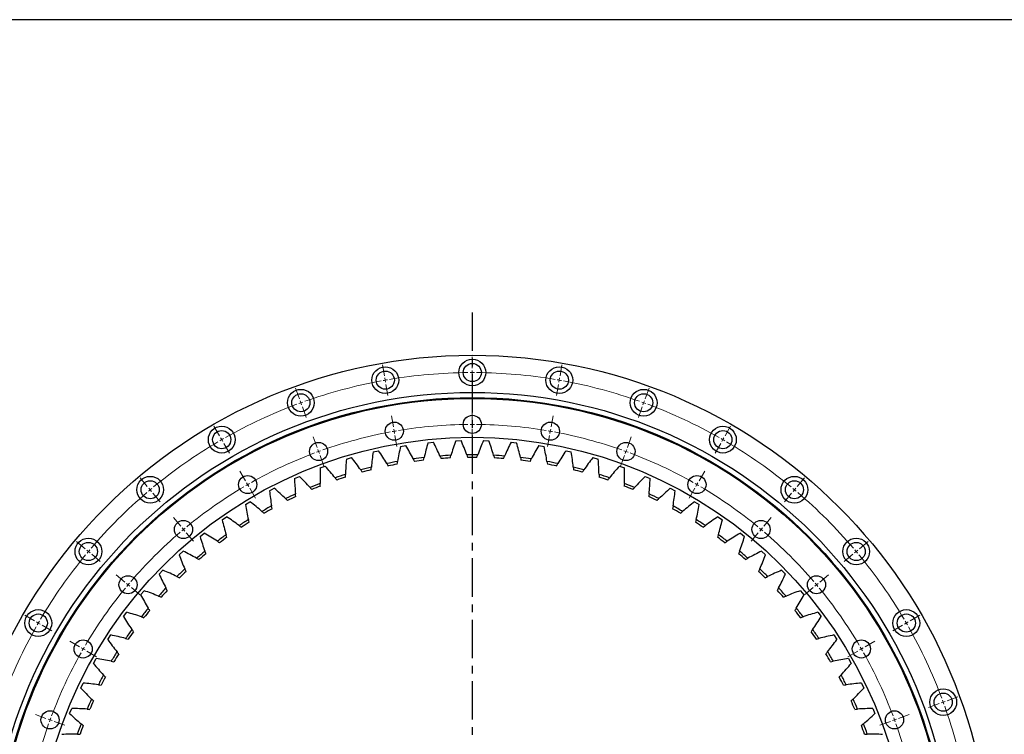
# Model space of a CAD drawing. Header units: millimetres. Extents: x 380 to 5919, y 4799 to 9139.
# Tile 6 of 12: x 1002 to 2142, y 8312 to 9139. Entities that reach past the tile are written whole.
import ezdxf

# ---------------------------------------------------------------- set-up
doc = ezdxf.new("R2010")
doc.units = ezdxf.units.MM
doc.header["$LTSCALE"] = 20
doc.linetypes.add('CENTER', pattern=[10.16, 6.35, -1.27, 1.27, -1.27])

msp = doc.modelspace()

# ---------------------------------------------------------------- linework, layer by layer
at = {"linetype": 'CENTER', "ltscale": 0.35}
msp.add_line((1526.1, 8800.4), (1526.1, 7501.7), dxfattribs=at)
at = {"color": 0, "linetype": 'Continuous', "lineweight": 18}
for p, q in [((1526.1, 8736), (1526.1, 8749)), ((1424.5, 8727.1), (1422.2, 8739.9)), ((1526.1, 8731), (1526.1, 8733.5)), ((1526.1, 8731), (1526.1, 8728.5)), ((1627.7, 8727.1), (1629.9, 8739.9)), ((1425.4, 8722.2), (1424.9, 8724.7)), ((1425.4, 8722.2), (1425.8, 8719.7)), ((1526.1, 8726), (1526.1, 8713)), ((1626.8, 8722.2), (1626.4, 8719.7)), ((1626.8, 8722.2), (1627.2, 8724.7)), ((1326, 8700.7), (1321.6, 8712.9)), ((1426.2, 8717.3), (1428.5, 8704.5)), ((1625.9, 8717.3), (1623.7, 8704.5)), ((1726.2, 8700.7), (1730.6, 8712.9)), ((1327.7, 8696), (1326.9, 8698.4)), ((1327.7, 8696), (1328.6, 8693.7)), ((1724.4, 8696), (1723.6, 8693.7)), ((1724.4, 8696), (1725.3, 8698.4)), ((1329.4, 8691.3), (1333.9, 8679.1)), ((1526.1, 8676), (1526.1, 8689)), ((1722.7, 8691.3), (1718.3, 8679.1)), ((1434.9, 8668), (1432.7, 8680.8)), ((1526.1, 8671), (1526.1, 8673.5)), ((1617.2, 8668), (1619.5, 8680.8)), ((1233.6, 8657.6), (1227.1, 8668.9)), ((1435.8, 8663.1), (1435.3, 8665.6)), ((1435.8, 8663.1), (1436.2, 8660.6)), ((1526.1, 8671), (1526.1, 8668.5)), ((1526.1, 8666), (1526.1, 8653)), ((1616.4, 8663.1), (1615.9, 8660.6)), ((1616.4, 8663.1), (1616.8, 8665.6)), ((1818.6, 8657.6), (1825.1, 8668.9)), ((1236.1, 8653.3), (1234.8, 8655.5)), ((1236.1, 8653.3), (1237.3, 8651.1)), ((1346.5, 8644.3), (1342.1, 8656.6)), ((1436.6, 8658.2), (1438.9, 8645.4)), ((1615.5, 8658.2), (1613.2, 8645.4)), ((1705.6, 8644.3), (1710.1, 8656.6)), ((1816.1, 8653.3), (1814.8, 8651.1)), ((1816.1, 8653.3), (1817.3, 8655.5)), ((1238.6, 8649), (1245.1, 8637.7)), ((1348.2, 8639.6), (1347.4, 8642)), ((1348.2, 8639.6), (1349.1, 8637.3)), ((1703.9, 8639.6), (1703.1, 8637.3)), ((1703.9, 8639.6), (1704.8, 8642)), ((1813.6, 8649), (1807.1, 8637.7)), ((1349.9, 8634.9), (1354.4, 8622.7)), ((1702.2, 8634.9), (1697.8, 8622.7)), ((1263.6, 8605.7), (1257.1, 8616.9)), ((1788.6, 8605.7), (1795.1, 8616.9)), ((1150, 8599.1), (1141.7, 8609.1)), ((1266.1, 8601.3), (1264.8, 8603.5)), ((1786.1, 8601.3), (1787.3, 8603.5)), ((1902.1, 8599.1), (1910.5, 8609.1)), ((1153.3, 8595.3), (1151.7, 8597.2)), ((1153.3, 8595.3), (1154.9, 8593.4)), ((1266.1, 8601.3), (1267.3, 8599.2)), ((1268.6, 8597), (1275.1, 8585.7)), ((1783.6, 8597), (1777.1, 8585.7)), ((1786.1, 8601.3), (1784.8, 8599.2)), ((1898.9, 8595.3), (1897.3, 8593.4)), ((1898.9, 8595.3), (1900.5, 8597.2)), ((1156.5, 8591.5), (1164.8, 8581.5)), ((1895.7, 8591.5), (1887.3, 8581.5)), ((1188.6, 8553.2), (1180.3, 8563.1)), ((1863.5, 8553.2), (1871.9, 8563.1)), ((1191.8, 8549.3), (1190.2, 8551.3)), ((1191.8, 8549.3), (1193.4, 8547.4)), ((1860.3, 8549.3), (1858.7, 8547.4)), ((1860.3, 8549.3), (1861.9, 8551.3)), ((1077.9, 8527), (1068, 8535.4)), ((1195, 8545.5), (1203.4, 8535.6)), ((1857.1, 8545.5), (1848.8, 8535.6)), ((1974.2, 8527), (1984.2, 8535.4)), ((1081.8, 8523.8), (1079.9, 8525.4)), ((1081.8, 8523.8), (1083.7, 8522.2)), ((1970.4, 8523.8), (1968.5, 8522.2)), ((1970.4, 8523.8), (1972.3, 8525.4)), ((1085.6, 8520.6), (1095.6, 8512.3)), ((1966.6, 8520.6), (1956.6, 8512.3)), ((1123.9, 8488.5), (1113.9, 8496.8)), ((1928.3, 8488.5), (1938.2, 8496.8)), ((1127.7, 8485.3), (1125.8, 8486.9)), ((1127.7, 8485.3), (1129.7, 8483.6)), ((1131.6, 8482), (1141.5, 8473.7)), ((1920.6, 8482), (1910.6, 8473.7)), ((1924.4, 8485.3), (1922.5, 8483.6)), ((1924.4, 8485.3), (1926.3, 8486.9)), ((1019.5, 8443.5), (1008.2, 8450)), ((2032.7, 8443.5), (2044, 8450)), ((1023.8, 8441), (1021.6, 8442.3)), ((1023.8, 8441), (1025.9, 8439.8)), ((1028.1, 8438.5), (1039.4, 8432)), ((2024, 8438.5), (2012.8, 8432)), ((2028.4, 8441), (2026.2, 8439.8)), ((2028.4, 8441), (2030.5, 8442.3)), ((1071.4, 8413.5), (1060.2, 8420)), ((1075.7, 8411), (1073.6, 8412.3)), ((1075.7, 8411), (1077.9, 8409.8)), ((1976.4, 8411), (1974.2, 8409.8)), ((1976.4, 8411), (1978.6, 8412.3)), ((1980.7, 8413.5), (1992, 8420)), ((1080.1, 8408.5), (1091.3, 8402)), ((1972.1, 8408.5), (1960.8, 8402)), ((2075.8, 8351.1), (2088, 8355.5)), ((2066.4, 8347.7), (2054.2, 8343.2)), ((2071.1, 8349.4), (2068.8, 8348.5)), ((2071.1, 8349.4), (2073.4, 8350.2)), ((1032.7, 8330.6), (1020.5, 8335)), ((2019.4, 8330.6), (2031.6, 8335)), ((1037.4, 8328.9), (1035.1, 8329.7)), ((1037.4, 8328.9), (1039.8, 8328)), ((1042.1, 8327.1), (1054.4, 8322.7)), ((2010, 8327.1), (1997.8, 8322.7)), ((2014.7, 8328.9), (2012.4, 8328)), ((2014.7, 8328.9), (2017.1, 8329.7))]:
    msp.add_line(p, q, dxfattribs=at)
at = {"color": 7, "linetype": 'Continuous', "lineweight": 25}
for p, q in [((1582.9, 8748.3), (1582.9, 8748.3)), ((1474.8, 8649.8), (1481.1, 8650.4)), ((1506.9, 8652.1), (1513.1, 8652.3)), ((1539, 8652.3), (1545.3, 8652.1)), ((1571.1, 8650.4), (1577.3, 8649.8)), ((1411.4, 8639.2), (1417.6, 8640.5)), ((1443, 8645.5), (1449.1, 8646.5)), ((1603, 8646.5), (1609.2, 8645.5)), ((1634.6, 8640.5), (1640.7, 8639.2)), ((1380.4, 8630.8), (1386.4, 8632.6)), ((1665.7, 8632.6), (1671.8, 8630.8)), ((1350, 8620.5), (1355.8, 8622.7)), ((1696.3, 8622.7), (1702.2, 8620.5)), ((1320.2, 8608.2), (1326, 8610.8)), ((1726.2, 8610.8), (1731.9, 8608.2)), ((1291.4, 8594.1), (1296.9, 8597)), ((1755.2, 8597), (1760.8, 8594.1)), ((1263.5, 8578.2), (1268.8, 8581.4)), ((1783.3, 8581.4), (1788.7, 8578.2)), ((1236.6, 8560.5), (1241.8, 8564)), ((1810.4, 8564), (1815.5, 8560.5)), ((1211, 8541.1), (1215.9, 8545)), ((1836.3, 8545), (1841.2, 8541.1)), ((1186.7, 8520.1), (1191.3, 8524.3)), ((1860.9, 8524.3), (1865.5, 8520.1)), ((1163.7, 8497.6), (1168.1, 8502.1)), ((1884.1, 8502.1), (1888.5, 8497.6)), ((1142.2, 8473.6), (1146.3, 8478.4)), ((1905.8, 8478.4), (1909.9, 8473.6)), ((1122.4, 8448.4), (1126.1, 8453.4)), ((1926, 8453.4), (1929.8, 8448.4)), ((1104.1, 8421.9), (1107.6, 8427.2)), ((1944.6, 8427.2), (1948, 8421.9)), ((1087.6, 8394.3), (1090.7, 8399.8)), ((1961.4, 8399.8), (1964.5, 8394.3)), ((1073, 8365.7), (1075.7, 8371.4)), ((1976.5, 8371.4), (1979.2, 8365.7)), ((1060.1, 8336.3), (1062.5, 8342.1)), ((1989.7, 8342.1), (1992, 8336.3))]:
    msp.add_line(p, q, dxfattribs=at)
msp.add_lwpolyline([(380.5, 9139.5), (5918.7, 9139.5), (5918.7, 4798.8), (380.5, 4798.8)], close=True)
for centre, radius in [((1526.1, 8151), 600), ((1526.1, 8731), 15.5), ((1526.1, 8731), 10.5), ((1425.4, 8722.2), 15.5), ((1425.4, 8722.2), 10.5), ((1626.8, 8722.2), 15.5), ((1626.8, 8722.2), 10.5), ((1526.1, 8151), 557), ((1327.7, 8696), 15.5), ((1327.7, 8696), 10.5), ((1724.4, 8696), 15.5), ((1724.4, 8696), 10.5), ((1526.1, 8151), 551), ((1526.1, 8151), 550), ((1435.8, 8663.1), 10.5), ((1526.1, 8671), 10.5), ((1616.4, 8663.1), 10.5), ((1236.1, 8653.3), 15.5), ((1236.1, 8653.3), 10.5), ((1816.1, 8653.3), 15.5), ((1816.1, 8653.3), 10.5), ((1526.1, 8151), 505), ((1348.2, 8639.6), 10.5), ((1703.9, 8639.6), 10.5), ((1153.3, 8595.3), 15.5), ((1153.3, 8595.3), 10.5), ((1266.1, 8601.3), 10.5), ((1786.1, 8601.3), 10.5), ((1898.9, 8595.3), 15.5), ((1898.9, 8595.3), 10.5), ((1191.8, 8549.3), 10.5), ((1860.3, 8549.3), 10.5), ((1081.8, 8523.8), 15.5), ((1970.4, 8523.8), 15.5), ((1081.8, 8523.8), 10.5), ((1970.4, 8523.8), 10.5), ((1127.7, 8485.3), 10.5), ((1924.4, 8485.3), 10.5), ((1023.8, 8441), 15.5), ((2028.4, 8441), 15.5), ((1023.8, 8441), 10.5), ((2028.4, 8441), 10.5), ((1075.7, 8411), 10.5), ((1976.4, 8411), 10.5), ((2071.1, 8349.4), 15.5), ((2071.1, 8349.4), 10.5), ((1037.4, 8328.9), 10.5), ((2014.7, 8328.9), 10.5)]:
    msp.add_circle(centre, radius, dxfattribs=at)
at = {"color": 0, "linetype": 'Continuous', "lineweight": 18}
for radius, start, end in [(580, 90.4939, 99.5061), (580, 90, 90.247), (580, 89.753, 90), (580, 80.4939, 89.5061), (580, 100.4939, 109.5061), (580, 100, 100.247), (580, 99.753, 100), (580, 80, 80.247), (580, 79.753, 80), (580, 70.4939, 79.5061), (580, 110, 110.247), (580, 109.753, 110), (580, 70, 70.247), (580, 69.753, 70), (580, 110.4939, 119.5061), (580, 60.4939, 69.5061), (520, 100.5509, 109.4491), (520, 100, 100.2755), (520, 99.7245, 100), (520, 90.5509, 99.4491), (520, 90, 90.2755), (520, 89.7245, 90), (520, 80.5509, 89.4491), (520, 80, 80.2755), (520, 79.7245, 80), (520, 70.5509, 79.4491), (580, 120.4939, 129.5061), (580, 120, 120.247), (580, 119.753, 120), (580, 60, 60.247), (580, 59.753, 60), (580, 50.4939, 59.5061), (520, 110.5509, 119.4491), (520, 110, 110.2755), (520, 109.7245, 110), (520, 70, 70.2755), (520, 69.7245, 70), (520, 60.5509, 69.4491), (580, 130.4939, 139.5061), (580, 130, 130.247), (580, 129.753, 130), (520, 120.5509, 129.4491), (520, 120, 120.2755), (520, 119.7245, 120), (520, 60, 60.2755), (520, 59.7245, 60), (520, 50.5509, 59.4491), (580, 50, 50.247), (580, 49.753, 50), (580, 40.4939, 49.5061), (520, 130, 130.2755), (520, 129.7245, 130), (520, 50, 50.2755), (520, 49.7245, 50), (520, 130.5509, 139.4491), (520, 40.5509, 49.4491), (580, 140, 140.247), (580, 139.753, 140), (580, 40, 40.247), (580, 39.753, 40), (580, 140.4939, 149.5061), (580, 30.4939, 39.5061), (520, 140.5509, 149.4491), (520, 140, 140.2755), (520, 139.7245, 140), (520, 40, 40.2755), (520, 39.7245, 40), (520, 30.5509, 39.4491), (580, 150.4939, 159.5061), (580, 150, 150.247), (580, 149.753, 150), (580, 30, 30.247), (580, 29.753, 30), (580, 20.4939, 29.5061), (520, 150, 150.2755), (520, 149.7245, 150), (520, 30, 30.2755), (520, 29.7245, 30), (520, 150.5509, 159.4491), (520, 20.5509, 29.4491), (580, 20, 20.247), (580, 19.753, 20), (580, 10.4939, 19.5061), (520, 159.7245, 160), (520, 20, 20.2755), (520, 160.5509, 169.4491), (520, 160, 160.2755), (520, 19.7245, 20), (520, 10.5509, 19.4491)]:
    msp.add_arc((1526.1, 8151), radius, start, end, dxfattribs=at)
at = {"color": 7, "linetype": 'Continuous', "lineweight": 25}
for radius, start, end in [(484.8, 100.2689, 101.7719), (484.8, 96.5954, 98.0984), (481.8, 96.716, 97.9779), (484.8, 92.922, 94.425), (481.8, 93.0425, 94.3044), (484.8, 89.2485, 90.7515), (481.8, 89.369, 90.631), (484.8, 85.575, 87.078), (481.8, 85.6956, 86.9575), (484.8, 81.9016, 83.4046), (481.8, 82.0221, 83.284), (484.8, 78.2281, 79.7311), (484.8, 103.9424, 105.4454), (481.8, 104.0629, 105.3248), (481.8, 100.3895, 101.6514), (481.8, 78.3486, 79.6105), (484.8, 74.5546, 76.0576), (481.8, 74.6752, 75.9371), (484.8, 107.6158, 109.1188), (481.8, 107.7364, 108.9983), (484.8, 70.8812, 72.3842), (481.8, 71.0017, 72.2636), (484.8, 111.2893, 112.7923), (481.8, 111.4099, 112.6718), (481.8, 67.3282, 68.5901), (484.8, 67.2077, 68.7107), (484.8, 114.9628, 116.4658), (481.8, 115.0833, 116.3452), (481.8, 63.6548, 64.9167), (484.8, 63.5342, 65.0372), (484.8, 118.6363, 120.1393), (481.8, 118.7568, 120.0187), (481.8, 59.9813, 61.2432), (484.8, 59.8607, 61.3637), (484.8, 122.3097, 123.8127), (484.8, 56.1873, 57.6903), (481.8, 122.4303, 123.6922), (481.8, 56.3078, 57.5697), (484.8, 125.9832, 127.4862), (481.8, 126.1037, 127.3656), (481.8, 52.6344, 53.8963), (484.8, 52.5138, 54.0168), (484.8, 129.6567, 131.1597), (484.8, 48.8403, 50.3433), (481.8, 129.7772, 131.0391), (481.8, 48.9609, 50.2228), (484.8, 133.3301, 134.8331), (484.8, 45.1669, 46.6699), (481.8, 133.4507, 134.7126), (481.8, 45.2874, 46.5493), (484.8, 137.0036, 138.5066), (481.8, 137.1241, 138.3861), (481.8, 41.6139, 42.8759), (484.8, 41.4934, 42.9964), (484.8, 140.6771, 142.1801), (481.8, 140.7976, 142.0595), (481.8, 37.9405, 39.2024), (484.8, 37.8199, 39.3229), (484.8, 144.3505, 145.8535), (484.8, 34.1465, 35.6495), (481.8, 144.4711, 145.733), (481.8, 34.267, 35.5289), (484.8, 148.024, 149.527), (481.8, 148.1446, 149.4065), (481.8, 30.5935, 31.8554), (484.8, 30.473, 31.976), (484.8, 151.6975, 153.2005), (481.8, 151.818, 153.0799), (481.8, 26.9201, 28.182), (484.8, 26.7995, 28.3025), (484.8, 155.3709, 156.8739), (484.8, 23.1261, 24.6291), (481.8, 155.4915, 156.7534), (481.8, 23.2466, 24.5085), (484.8, 159.0444, 160.5474), (481.8, 159.165, 160.4269), (481.8, 19.5731, 20.835), (484.8, 19.4526, 20.9556)]:
    msp.add_arc((1526.1, 8151), radius, start, end, dxfattribs=at)
for points in [[(1474.8, 8649.8), (1473.1, 8644.1), (1471.7, 8638.4), (1470.4, 8632.5)], [(1488.7, 8634.3), (1486.3, 8639.8), (1483.8, 8645.1), (1481.1, 8650.4)], [(1506.9, 8652.1), (1504.8, 8646.5), (1503, 8640.8), (1501.4, 8635.1)], [(1519.7, 8635.7), (1517.7, 8641.3), (1515.5, 8646.8), (1513.1, 8652.3)], [(1539, 8652.3), (1536.6, 8646.8), (1534.4, 8641.3), (1532.4, 8635.7)], [(1550.8, 8635.1), (1549.1, 8640.8), (1547.3, 8646.5), (1545.3, 8652.1)], [(1571.1, 8650.4), (1568.4, 8645.1), (1565.8, 8639.8), (1563.5, 8634.3)], [(1581.8, 8632.5), (1580.5, 8638.4), (1579, 8644.1), (1577.3, 8649.8)], [(1411.4, 8639.2), (1410.5, 8633.3), (1409.8, 8627.4), (1409.3, 8621.5)], [(1427.2, 8625.6), (1424.1, 8630.7), (1420.9, 8635.7), (1417.6, 8640.5)], [(1443, 8645.5), (1441.7, 8639.7), (1440.6, 8633.9), (1439.7, 8628)], [(1457.8, 8630.9), (1455.1, 8636.2), (1452.2, 8641.4), (1449.1, 8646.5)], [(1603, 8646.5), (1600, 8641.4), (1597.1, 8636.2), (1594.4, 8630.9)], [(1612.5, 8628), (1611.6, 8633.9), (1610.5, 8639.7), (1609.2, 8645.5)], [(1634.6, 8640.5), (1631.2, 8635.7), (1628, 8630.7), (1625, 8625.6)], [(1642.9, 8621.5), (1642.4, 8627.4), (1641.6, 8633.3), (1640.7, 8639.2)], [(1380.4, 8630.8), (1379.9, 8624.9), (1379.5, 8619), (1379.4, 8613)], [(1397, 8618.2), (1393.6, 8623.2), (1390.1, 8627.9), (1386.4, 8632.6)], [(1439.2, 8624.9), (1439.3, 8625.9), (1439.5, 8626.9), (1439.7, 8628)], [(1457.8, 8630.9), (1458.3, 8630), (1458.7, 8629), (1459.2, 8628.1)], [(1469.7, 8629.4), (1470, 8630.5), (1470.2, 8631.5), (1470.4, 8632.5)], [(1488.7, 8634.3), (1489.1, 8633.3), (1489.5, 8632.4), (1489.9, 8631.4)], [(1500.5, 8632.1), (1500.8, 8633.1), (1501.1, 8634.1), (1501.4, 8635.1)], [(1519.7, 8635.7), (1520.1, 8634.7), (1520.4, 8633.7), (1520.8, 8632.7)], [(1531.4, 8632.7), (1531.7, 8633.7), (1532.1, 8634.7), (1532.4, 8635.7)], [(1550.8, 8635.1), (1551.1, 8634.1), (1551.4, 8633.1), (1551.6, 8632.1)], [(1562.2, 8631.4), (1562.6, 8632.4), (1563.1, 8633.3), (1563.5, 8634.3)], [(1581.8, 8632.5), (1582, 8631.5), (1582.2, 8630.5), (1582.4, 8629.4)], [(1592.9, 8628.1), (1593.4, 8629), (1593.9, 8630), (1594.4, 8630.9)], [(1612.5, 8628), (1612.7, 8626.9), (1612.8, 8625.9), (1613, 8624.9)], [(1665.7, 8632.6), (1662.1, 8627.9), (1658.5, 8623.2), (1655.2, 8618.2)], [(1672.8, 8613), (1672.6, 8619), (1672.3, 8624.9), (1671.8, 8630.8)], [(1350, 8620.5), (1349.8, 8614.6), (1349.8, 8608.6), (1350.1, 8602.7)], [(1367.3, 8609), (1363.6, 8613.7), (1359.8, 8618.2), (1355.8, 8622.7)], [(1397, 8618.2), (1397.6, 8617.4), (1398.2, 8616.5), (1398.8, 8615.6)], [(1409, 8618.3), (1409.1, 8619.4), (1409.2, 8620.4), (1409.3, 8621.5)], [(1427.2, 8625.6), (1427.7, 8624.7), (1428.3, 8623.7), (1428.8, 8622.8)], [(1623.4, 8622.8), (1623.9, 8623.7), (1624.4, 8624.7), (1625, 8625.6)], [(1642.9, 8621.5), (1643, 8620.4), (1643.1, 8619.4), (1643.1, 8618.3)], [(1653.4, 8615.6), (1654, 8616.5), (1654.6, 8617.4), (1655.2, 8618.2)], [(1696.3, 8622.7), (1692.3, 8618.2), (1688.5, 8613.7), (1684.8, 8609)], [(1702.1, 8602.7), (1702.3, 8608.6), (1702.4, 8614.6), (1702.2, 8620.5)], [(1320.2, 8608.2), (1320.5, 8602.3), (1320.9, 8596.4), (1321.5, 8590.5)], [(1338.3, 8597.9), (1334.3, 8602.3), (1330.2, 8606.6), (1326, 8610.8)], [(1367.3, 8609), (1368, 8608.2), (1368.6, 8607.4), (1369.2, 8606.5)], [(1379.3, 8609.9), (1379.3, 8610.9), (1379.4, 8612), (1379.4, 8613)], [(1672.8, 8613), (1672.8, 8612), (1672.8, 8610.9), (1672.8, 8609.9)], [(1682.9, 8606.5), (1683.5, 8607.4), (1684.2, 8608.2), (1684.8, 8609)], [(1726.2, 8610.8), (1721.9, 8606.6), (1717.8, 8602.3), (1713.9, 8597.9)], [(1730.7, 8590.5), (1731.3, 8596.4), (1731.7, 8602.3), (1731.9, 8608.2)], [(1291.4, 8594.1), (1292, 8588.2), (1292.8, 8582.3), (1293.8, 8576.5)], [(1310, 8585), (1305.8, 8589.1), (1301.4, 8593.1), (1296.9, 8597)], [(1338.3, 8597.9), (1339, 8597.1), (1339.7, 8596.3), (1340.4, 8595.5)], [(1350.2, 8599.5), (1350.2, 8600.6), (1350.1, 8601.6), (1350.1, 8602.7)], [(1702.1, 8602.7), (1702, 8601.6), (1702, 8600.6), (1701.9, 8599.5)], [(1711.8, 8595.5), (1712.5, 8596.3), (1713.2, 8597.1), (1713.9, 8597.9)], [(1755.2, 8597), (1750.7, 8593.1), (1746.4, 8589.1), (1742.1, 8585)], [(1758.4, 8576.5), (1759.4, 8582.3), (1760.2, 8588.2), (1760.8, 8594.1)], [(1282.7, 8570.2), (1278.2, 8574.1), (1273.6, 8577.8), (1268.8, 8581.4)], [(1310, 8585), (1310.8, 8584.2), (1311.5, 8583.5), (1312.3, 8582.7)], [(1321.8, 8587.3), (1321.7, 8588.4), (1321.6, 8589.4), (1321.5, 8590.5)], [(1730.7, 8590.5), (1730.5, 8589.4), (1730.4, 8588.4), (1730.3, 8587.3)], [(1739.9, 8582.7), (1740.6, 8583.5), (1741.4, 8584.2), (1742.1, 8585)], [(1783.3, 8581.4), (1778.6, 8577.8), (1774, 8574.1), (1769.5, 8570.2)], [(1263.5, 8578.2), (1264.4, 8572.3), (1265.6, 8566.5), (1267, 8560.7)], [(1282.7, 8570.2), (1283.5, 8569.5), (1284.3, 8568.8), (1285.1, 8568.1)], [(1294.3, 8573.3), (1294.1, 8574.4), (1293.9, 8575.4), (1293.8, 8576.5)], [(1758.4, 8576.5), (1758.2, 8575.4), (1758, 8574.4), (1757.8, 8573.3)], [(1767.1, 8568.1), (1767.9, 8568.8), (1768.7, 8569.5), (1769.5, 8570.2)], [(1785.2, 8560.7), (1786.5, 8566.5), (1787.7, 8572.3), (1788.7, 8578.2)], [(1236.6, 8560.5), (1238, 8554.7), (1239.5, 8548.9), (1241.3, 8543.3)], [(1256.3, 8553.8), (1251.6, 8557.4), (1246.7, 8560.8), (1241.8, 8564)], [(1267.7, 8557.6), (1267.5, 8558.6), (1267.2, 8559.7), (1267, 8560.7)], [(1785.2, 8560.7), (1784.9, 8559.7), (1784.7, 8558.6), (1784.4, 8557.6)], [(1810.4, 8564), (1805.4, 8560.8), (1800.6, 8557.4), (1795.8, 8553.8)], [(1810.9, 8543.3), (1812.6, 8548.9), (1814.2, 8554.7), (1815.5, 8560.5)], [(1256.3, 8553.8), (1257.2, 8553.1), (1258, 8552.5), (1258.8, 8551.8)], [(1793.3, 8551.8), (1794.2, 8552.5), (1795, 8553.1), (1795.8, 8553.8)], [(1211, 8541.1), (1212.7, 8535.4), (1214.6, 8529.8), (1216.7, 8524.2)], [(1231.1, 8535.7), (1226.1, 8538.9), (1221.1, 8542), (1215.9, 8545)], [(1231.1, 8535.7), (1232, 8535.1), (1232.8, 8534.5), (1233.7, 8533.9)], [(1242.2, 8540.2), (1241.9, 8541.2), (1241.6, 8542.2), (1241.3, 8543.3)], [(1810.9, 8543.3), (1810.6, 8542.2), (1810.3, 8541.2), (1809.9, 8540.2)], [(1818.5, 8533.9), (1819.3, 8534.5), (1820.2, 8535.1), (1821.1, 8535.7)], [(1836.3, 8545), (1831.1, 8542), (1826, 8538.9), (1821.1, 8535.7)], [(1835.4, 8524.2), (1837.5, 8529.8), (1839.4, 8535.4), (1841.2, 8541.1)], [(1207, 8516), (1201.9, 8518.9), (1196.6, 8521.7), (1191.3, 8524.3)], [(1217.9, 8521.2), (1217.5, 8522.2), (1217.1, 8523.2), (1216.7, 8524.2)], [(1835.4, 8524.2), (1835.1, 8523.2), (1834.7, 8522.2), (1834.3, 8521.2)], [(1860.9, 8524.3), (1855.5, 8521.7), (1850.3, 8518.9), (1845.1, 8516)], [(1186.7, 8520.1), (1188.7, 8514.5), (1191, 8509), (1193.4, 8503.6)], [(1207, 8516), (1208, 8515.4), (1208.9, 8514.9), (1209.8, 8514.4)], [(1842.4, 8514.4), (1843.3, 8514.9), (1844.2, 8515.4), (1845.1, 8516)], [(1858.7, 8503.6), (1861.2, 8509), (1863.4, 8514.5), (1865.5, 8520.1)], [(1184.3, 8494.8), (1179, 8497.4), (1173.6, 8499.8), (1168.1, 8502.1)], [(1194.8, 8500.7), (1194.3, 8501.7), (1193.9, 8502.7), (1193.4, 8503.6)], [(1858.7, 8503.6), (1858.3, 8502.7), (1857.8, 8501.7), (1857.4, 8500.7)], [(1884.1, 8502.1), (1878.6, 8499.8), (1873.2, 8497.4), (1867.8, 8494.8)], [(1163.7, 8497.6), (1166.1, 8492.2), (1168.7, 8486.8), (1171.5, 8481.6)], [(1184.3, 8494.8), (1185.3, 8494.3), (1186.2, 8493.8), (1187.1, 8493.4)], [(1865, 8493.4), (1866, 8493.8), (1866.9, 8494.3), (1867.8, 8494.8)], [(1880.6, 8481.6), (1883.4, 8486.8), (1886, 8492.2), (1888.5, 8497.6)], [(1163, 8472.2), (1157.5, 8474.4), (1151.9, 8476.5), (1146.3, 8478.4)], [(1173, 8478.8), (1172.5, 8479.7), (1172, 8480.6), (1171.5, 8481.6)], [(1880.6, 8481.6), (1880.1, 8480.6), (1879.6, 8479.7), (1879.1, 8478.8)], [(1905.8, 8478.4), (1900.2, 8476.5), (1894.7, 8474.4), (1889.2, 8472.2)], [(1142.2, 8473.6), (1145, 8468.4), (1148, 8463.2), (1151.1, 8458.2)], [(1163, 8472.2), (1164, 8471.8), (1164.9, 8471.4), (1165.9, 8470.9)], [(1886.3, 8470.9), (1887.2, 8471.4), (1888.2, 8471.8), (1889.2, 8472.2)], [(1901.1, 8458.2), (1904.2, 8463.2), (1907.1, 8468.4), (1909.9, 8473.6)], [(1152.8, 8455.5), (1152.2, 8456.4), (1151.6, 8457.3), (1151.1, 8458.2)], [(1901.1, 8458.2), (1900.5, 8457.3), (1900, 8456.4), (1899.4, 8455.5)], [(1122.4, 8448.4), (1125.5, 8443.3), (1128.7, 8438.4), (1132.2, 8433.5)], [(1143.2, 8448.2), (1137.5, 8450.2), (1131.8, 8451.9), (1126.1, 8453.4)], [(1143.2, 8448.2), (1144.2, 8447.9), (1145.2, 8447.6), (1146.1, 8447.2)], [(1906, 8447.2), (1907, 8447.6), (1908, 8447.9), (1909, 8448.2)], [(1926, 8453.4), (1920.3, 8451.9), (1914.6, 8450.2), (1909, 8448.2)], [(1920, 8433.5), (1923.4, 8438.4), (1926.7, 8443.3), (1929.8, 8448.4)], [(1134, 8431), (1133.4, 8431.8), (1132.8, 8432.7), (1132.2, 8433.5)], [(1920, 8433.5), (1919.4, 8432.7), (1918.8, 8431.8), (1918.1, 8431)], [(1104.1, 8421.9), (1107.6, 8417.1), (1111.1, 8412.3), (1114.9, 8407.7)], [(1124.9, 8423.1), (1119.2, 8424.7), (1113.4, 8426), (1107.6, 8427.2)], [(1124.9, 8423.1), (1125.9, 8422.8), (1126.9, 8422.5), (1127.9, 8422.3)], [(1924.2, 8422.3), (1925.2, 8422.5), (1926.2, 8422.8), (1927.3, 8423.1)], [(1944.6, 8427.2), (1938.8, 8426), (1933, 8424.7), (1927.3, 8423.1)], [(1937.3, 8407.7), (1941, 8412.3), (1944.6, 8417.1), (1948, 8421.9)], [(1108.3, 8396.8), (1102.5, 8398), (1096.6, 8399), (1090.7, 8399.8)], [(1116.9, 8405.3), (1116.2, 8406.1), (1115.5, 8406.9), (1114.9, 8407.7)], [(1937.3, 8407.7), (1936.6, 8406.9), (1935.9, 8406.1), (1935.3, 8405.3)], [(1961.4, 8399.8), (1955.6, 8399), (1949.7, 8398), (1943.9, 8396.8)], [(1087.6, 8394.3), (1091.4, 8389.7), (1095.2, 8385.2), (1099.3, 8380.8)], [(1108.3, 8396.8), (1109.3, 8396.6), (1110.4, 8396.4), (1111.4, 8396.2)], [(1940.8, 8396.2), (1941.8, 8396.4), (1942.8, 8396.6), (1943.9, 8396.8)], [(1952.9, 8380.8), (1956.9, 8385.2), (1960.8, 8389.7), (1964.5, 8394.3)], [(1101.4, 8378.5), (1100.7, 8379.3), (1100, 8380.1), (1099.3, 8380.8)], [(1952.9, 8380.8), (1952.2, 8380.1), (1951.4, 8379.3), (1950.7, 8378.5)], [(1073, 8365.7), (1077, 8361.4), (1081.1, 8357.1), (1085.4, 8353)], [(1093.4, 8369.6), (1087.5, 8370.4), (1081.6, 8371), (1075.7, 8371.4)], [(1093.4, 8369.6), (1094.4, 8369.4), (1095.5, 8369.3), (1096.5, 8369.1)], [(1955.6, 8369.1), (1956.7, 8369.3), (1957.7, 8369.4), (1958.8, 8369.6)], [(1976.5, 8371.4), (1970.6, 8371), (1964.7, 8370.4), (1958.8, 8369.6)], [(1966.7, 8353), (1971, 8357.1), (1975.2, 8361.4), (1979.2, 8365.7)], [(1087.7, 8350.8), (1087, 8351.6), (1086.2, 8352.3), (1085.4, 8353)], [(1966.7, 8353), (1966, 8352.3), (1965.2, 8351.6), (1964.4, 8350.8)], [(1080.3, 8341.4), (1074.3, 8341.8), (1068.4, 8342), (1062.5, 8342.1)], [(1080.3, 8341.4), (1081.3, 8341.3), (1082.4, 8341.2), (1083.4, 8341.1)], [(1968.7, 8341.1), (1969.8, 8341.2), (1970.8, 8341.3), (1971.9, 8341.4)], [(1989.7, 8342.1), (1983.7, 8342), (1977.8, 8341.8), (1971.9, 8341.4)], [(1060.1, 8336.3), (1064.4, 8332.2), (1068.8, 8328.2), (1073.4, 8324.4)], [(1978.8, 8324.4), (1983.3, 8328.2), (1987.7, 8332.2), (1992, 8336.3)], [(1075.8, 8322.4), (1075, 8323), (1074.2, 8323.7), (1073.4, 8324.4)], [(1978.8, 8324.4), (1978, 8323.7), (1977.1, 8323), (1976.3, 8322.4)], [(1069, 8312.4), (1063.1, 8312.5), (1057.1, 8312.3), (1051.2, 8312)], [(1069, 8312.4), (1070.1, 8312.4), (1071.1, 8312.4), (1072.2, 8312.4)], [(1980, 8312.4), (1981, 8312.4), (1982.1, 8312.4), (1983.2, 8312.4)], [(2001, 8312), (1995, 8312.3), (1989.1, 8312.5), (1983.2, 8312.4)]]:
    msp.add_open_spline(points, degree=3, dxfattribs=at)

doc.saveas('drawing.dxf')
